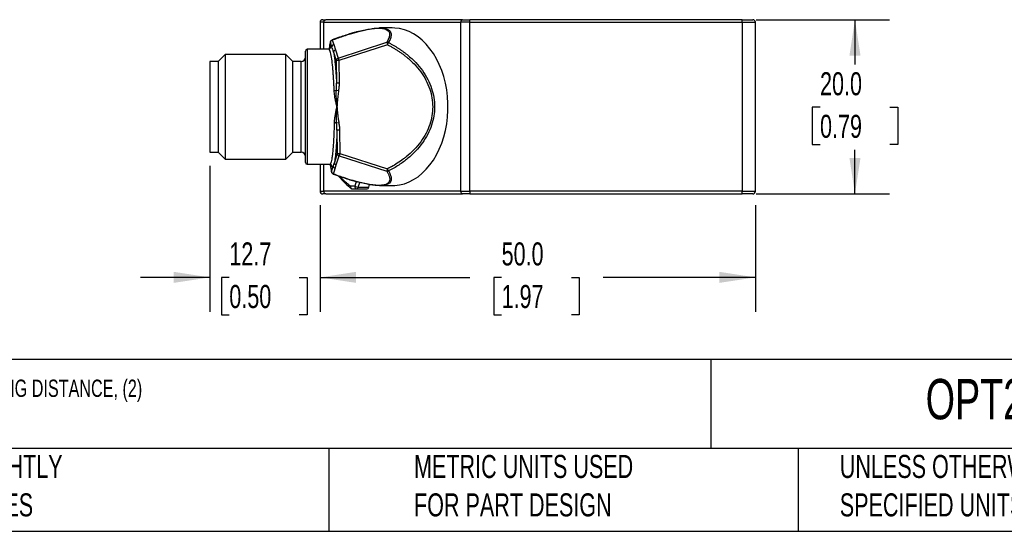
# Model space of a CAD drawing. Header units: millimetres. Extents: x 8 to 341, y 8 to 262.
# Tile 3 of 7: x 115 to 228, y 8 to 67. Entities that reach past the tile are written whole.
import ezdxf

# ---------------------------------------------------------------- set-up
doc = ezdxf.new("R2010")
doc.units = ezdxf.units.MM
doc.header["$LTSCALE"] = 1.25
doc.layers.add('DIMENSIONS', color=140, linetype='Continuous', lineweight=25)
doc.layers.add('TEXT', color=140, linetype='Continuous', lineweight=25)
doc.styles.add('SLDTEXTSTYLE0', font='TXT', dxfattribs={"width": 0.7})
doc.dimstyles.new('SLDDIMSTYLE0', dxfattribs={"dimtxt": 2.69751, "dimasz": 4.1275, "dimexe": 0, "dimexo": 0.0625, "dimgap": 0.674377, "dimtad": 0, "dimtih": 1, "dimtoh": 1, "dimrnd": 1e-09, "dimzin": 12, "dimdsep": 46, "dimtxsty": 'SLDTEXTSTYLE0', "dimsah": 1, "dimcen": 0.09, "dimadec": 0, "dimazin": 3, "dimtfac": 1, "dimtmove": 0, "dimatfit": 0, "dimfxl": 0, "dimfrac": 2, "dimtolj": 1, "dimtzin": 12, "dimarcsym": 0})
doc.dimstyles.new('SLDDIMSTYLE2', dxfattribs={"dimtxt": 2.69751, "dimasz": 4.1275, "dimexe": 0, "dimexo": 0.0625, "dimgap": 0.674377, "dimtad": 0, "dimtih": 1, "dimtoh": 1, "dimrnd": 1e-09, "dimzin": 4, "dimdsep": 46, "dimtxsty": 'SLDTEXTSTYLE0', "dimsah": 1, "dimcen": 0.09, "dimadec": 0, "dimazin": 1, "dimtfac": 1, "dimtofl": 0, "dimtmove": 0, "dimatfit": 3, "dimfxl": 0, "dimfrac": 2, "dimtolj": 1, "dimtzin": 12, "dimarcsym": 0})

# ---------------------------------------------------------------- blocks, each defined once
blk = doc.blocks.new('_D_10')
at = {"layer": 'DIMENSIONS'}
for p, q in [((199.9, 66.68), (215.22, 66.68)), ((211.25, 66.68), (211.25, 61.53)), ((207.24, 56.64), (206.34, 56.64)), ((206.34, 56.64), (206.34, 52.35)), ((215.26, 56.64), (216.17, 56.64)), ((216.17, 56.64), (216.17, 52.35)), ((206.34, 52.35), (207.24, 52.35)), ((216.17, 52.35), (215.26, 52.35)), ((211.25, 46.68), (211.25, 51.75)), ((199.9, 46.68), (215.22, 46.68))]:
    blk.add_line(p, q, dxfattribs=at)
for points in [[(211.25, 66.68), (210.62, 62.55), (211.89, 62.55)], [(211.25, 46.68), (211.89, 50.81), (210.62, 50.81)]]:
    blk.add_solid(points, dxfattribs=at)
at = {"layer": 'DIMENSIONS', "char_height": 2.646, "attachment_point": 1, "style": 'SLDTEXTSTYLE0'}
for s, insert in [('20.0', (207.24, 60.65)), ('0.79', (207.24, 55.76))]:
    blk.add_mtext(s, dxfattribs=dict(at, insert=insert))
blk = doc.blocks.new('_D_11')
at = {"layer": 'DIMENSIONS'}
for p, q in [((137.13, 49.89), (137.13, 33.12)), ((149.81, 45.39), (149.81, 33.12)), ((137.13, 37.09), (129.19, 37.09)), ((139.38, 37.09), (138.48, 37.09)), ((138.48, 37.09), (138.48, 32.8)), ((147.4, 37.09), (148.31, 37.09)), ((148.31, 37.09), (148.31, 32.8)), ((149.81, 37.09), (157.75, 37.09)), ((138.48, 32.8), (139.38, 32.8)), ((148.31, 32.8), (147.4, 32.8))]:
    blk.add_line(p, q, dxfattribs=at)
for points in [[(137.13, 37.09), (133, 37.73), (133, 36.46)], [(149.81, 37.09), (153.94, 36.46), (153.94, 37.73)]]:
    blk.add_solid(points, dxfattribs=at)
at = {"layer": 'DIMENSIONS', "char_height": 2.646, "attachment_point": 1, "style": 'SLDTEXTSTYLE0'}
for s, insert in [('12.7', (139.38, 41.11)), ('0.50', (139.38, 36.22))]:
    blk.add_mtext(s, dxfattribs=dict(at, insert=insert))
blk = doc.blocks.new('_D_12')
at = {"layer": 'DIMENSIONS'}
for p, q in [((149.81, 45.39), (149.81, 33.12)), ((199.81, 45.39), (199.81, 33.12)), ((149.81, 37.09), (167.01, 37.09)), ((170.66, 37.09), (169.76, 37.09)), ((169.76, 37.09), (169.76, 32.8)), ((178.68, 37.09), (179.58, 37.09)), ((179.58, 37.09), (179.58, 32.8)), ((199.81, 37.09), (182.33, 37.09)), ((169.76, 32.8), (170.66, 32.8)), ((179.58, 32.8), (178.68, 32.8))]:
    blk.add_line(p, q, dxfattribs=at)
for points in [[(149.81, 37.09), (153.94, 36.46), (153.94, 37.73)], [(199.81, 37.09), (195.68, 37.73), (195.68, 36.46)]]:
    blk.add_solid(points, dxfattribs=at)
at = {"layer": 'DIMENSIONS', "char_height": 2.646, "attachment_point": 1, "style": 'SLDTEXTSTYLE0'}
for s, insert in [('50.0', (170.66, 41.11)), ('1.97', (170.66, 36.22))]:
    blk.add_mtext(s, dxfattribs=dict(at, insert=insert))

msp = doc.modelspace()

# ---------------------------------------------------------------- linework, layer by layer
for p, q in [((150.249, 66.378), (149.809, 66.378)), ((149.809, 66.378), (149.809, 63.278)), ((150.249, 66.378), (165.956, 66.378)), ((150.249, 63.278), (150.249, 66.378)), ((166.168, 66.678), (150.461, 66.678)), ((158.102, 65.728), (156.644, 65.728)), ((167.017, 66.378), (165.956, 66.378)), ((165.956, 66.378), (165.956, 46.978)), ((167.017, 66.378), (167.017, 66.678)), ((198.309, 66.678), (167.017, 66.678)), ((167.017, 46.978), (167.017, 66.378)), ((167.017, 66.378), (198.309, 66.378)), ((198.309, 66.378), (198.309, 66.678)), ((198.309, 66.378), (199.809, 66.378)), ((198.309, 66.378), (198.309, 46.978)), ((199.809, 46.978), (199.809, 66.378)), ((150.99, 64.067), (150.997, 64.131)), ((151.161, 63.545), (150.99, 64.067)), ((151.176, 64.324), (151.184, 64.349)), ((151.2, 64.344), (151.371, 63.822)), ((151.371, 63.822), (151.568, 63.22)), ((151.879, 62.27), (157.458, 64.081)), ((157.547, 63.807), (151.968, 61.996)), ((157.458, 64.081), (157.547, 63.807)), ((138.891, 62.678), (138.129, 61.916)), ((145.867, 62.678), (138.891, 62.678)), ((138.891, 62.678), (138.891, 50.678)), ((146.629, 61.916), (145.867, 62.678)), ((145.867, 50.678), (145.867, 62.678)), ((150.8, 63.278), (148.329, 63.278)), ((148.329, 63.278), (148.329, 50.078)), ((150.804, 63.278), (150.8, 63.277)), ((151.358, 62.943), (151.669, 61.993)), ((151.568, 63.22), (151.879, 62.27)), ((151.879, 62.27), (151.968, 61.996)), ((138.129, 61.878), (137.129, 61.878)), ((137.129, 61.878), (137.129, 51.478)), ((138.129, 51.44), (138.129, 61.916)), ((146.629, 61.916), (146.629, 51.44)), ((147.629, 61.878), (146.629, 61.878)), ((147.629, 51.478), (147.629, 61.878)), ((151.968, 61.996), (151.669, 61.993)), ((151.669, 61.993), (151.694, 59.376)), ((151.968, 61.996), (151.993, 59.379)), ((151.993, 59.379), (151.694, 59.376)), ((151.925, 58.526), (151.676, 58.565)), ((151.96, 54.841), (151.712, 54.797)), ((152.046, 53.99), (151.747, 53.987)), ((151.747, 53.987), (151.773, 51.326)), ((152.046, 53.99), (152.071, 51.329)), ((137.129, 51.478), (138.129, 51.478)), ((138.129, 51.44), (138.891, 50.678)), ((145.867, 50.678), (146.629, 51.44)), ((146.629, 51.478), (147.629, 51.478)), ((151.773, 51.326), (151.451, 50.273)), ((151.661, 50.002), (151.983, 51.055)), ((151.773, 51.326), (152.071, 51.329)), ((152.071, 51.329), (151.983, 51.055)), ((151.983, 51.055), (157.465, 49.279)), ((152.071, 51.329), (157.554, 49.554)), ((138.891, 50.678), (145.867, 50.678)), ((148.329, 50.078), (150.934, 50.078)), ((149.809, 50.078), (149.809, 46.978)), ((150.249, 46.978), (150.249, 50.078)), ((151.133, 49.228), (151.329, 49.872)), ((151.539, 49.601), (151.661, 50.002)), ((151.141, 49.164), (151.133, 49.228)), ((151.328, 48.952), (151.32, 48.976)), ((151.343, 48.957), (151.539, 49.601)), ((157.554, 49.554), (157.465, 49.279)), ((153.786, 47.555), (153.308, 47.555)), ((153.945, 48.097), (153.786, 47.555)), ((154.194, 47.44), (154.356, 47.993)), ((155.396, 47.44), (155.487, 47.749)), ((156.644, 47.628), (158.102, 47.628)), ((149.809, 46.978), (150.249, 46.978)), ((165.956, 46.978), (150.249, 46.978)), ((150.461, 46.678), (166.168, 46.678)), ((153.52, 47.255), (153.998, 47.255)), ((153.998, 47.255), (155.2, 47.255)), ((154.194, 47.44), (155.396, 47.44)), ((165.956, 46.978), (167.017, 46.978)), ((167.017, 46.978), (167.017, 46.678)), ((198.309, 46.978), (167.017, 46.978)), ((167.017, 46.678), (198.309, 46.678)), ((198.309, 46.678), (198.309, 46.978)), ((198.309, 46.978), (199.809, 46.978))]:
    msp.add_line(p, q)
at = {"flags": 128}
msp.add_lwpolyline([(158.102, 47.628), (158.381, 47.637), (158.938, 47.706), (159.487, 47.843), (160.027, 48.047), (160.551, 48.317), (161.057, 48.651), (161.541, 49.046), (161.998, 49.499), (162.426, 50.006), (162.82, 50.564), (163.179, 51.169), (163.499, 51.816), (163.779, 52.5), (164.015, 53.215), (164.205, 53.957), (164.35, 54.72), (164.447, 55.497), (164.496, 56.284), (164.496, 57.073), (164.447, 57.86), (164.35, 58.637), (164.205, 59.4), (164.015, 60.142), (163.779, 60.857), (163.499, 61.541), (163.179, 62.188), (162.82, 62.793), (162.426, 63.351), (161.998, 63.858), (161.541, 64.311), (161.057, 64.706), (160.551, 65.04), (160.027, 65.31), (159.487, 65.514), (158.938, 65.651), (158.381, 65.72), (158.102, 65.728)], dxfattribs=at)
for centre, radius, start, end in [((150.109, 66.378), 0.3, 90, 180), ((150.514, 66.416), 0.268, 101.42175, 188.04947), ((166.221, 66.416), 0.268, 101.42175, 188.04947), ((199.509, 66.378), 0.3, 0, 90), ((151.289, 64.059), 0.299, 107.32945, 178.36617), ((151.46, 63.536), 0.299, 107.32945, 178.36617), ((147.629, 62.378), 0.5, 270, 0), ((148.329, 63.078), 0.2, 90, 180), ((151.657, 62.934), 0.299, 107.32945, 178.36617), ((151.968, 61.984), 0.299, 107.32945, 178.36617), ((151.425, 59.24), 0.72, 270.1499, 290.37449), ((151.475, 54.12), 0.718, 70.7099, 90.87559), ((147.629, 50.978), 0.5, 0, 90), ((152.071, 51.341), 0.299, 182.73557, 252.7886), ((148.329, 50.278), 0.2, 180, 270), ((151.628, 49.886), 0.299, 182.73557, 252.7886), ((151.75, 50.287), 0.299, 182.73557, 252.7886), ((151.431, 49.242), 0.299, 182.73557, 252.7886), ((158.303, 53.784), 8.125, 218.83832, 233.07263), ((153.489, 47.457), 0.206, 151.68675, 224.15134), ((153.573, 47.517), 0.268, 171.95053, 258.57825), ((154.051, 47.517), 0.268, 171.95053, 258.57825), ((154.236, 48.37), 0.931, 241.12195, 267.45498), ((150.109, 46.978), 0.3, 180, 270), ((150.514, 46.941), 0.268, 171.95053, 258.57825), ((153.52, 47.555), 0.3, 233.46286, 270), ((153.971, 47.48), 0.227, 276.86702, 349.89027), ((155.173, 47.48), 0.227, 276.86702, 349.89027), ((166.221, 46.941), 0.268, 171.95053, 258.57825), ((199.509, 46.978), 0.3, 270, 0)]:
    msp.add_arc(centre, radius, start, end)
for points in [[(150.109, 66.678), (150.109, 66.678), (150.236, 66.678), (150.461, 66.678)], [(166.168, 66.678), (166.393, 66.678), (166.698, 66.678), (167.017, 66.678)], [(198.309, 66.678), (198.972, 66.678), (199.509, 66.678), (199.509, 66.678)], [(151.358, 62.943), (151.294, 63.2), (151.227, 63.406), (151.161, 63.545)], [(157.67, 64.051), (157.606, 64.085), (157.526, 64.096), (157.458, 64.081)], [(151.676, 58.565), (151.693, 58.841), (151.701, 59.111), (151.694, 59.376)], [(151.745, 56.678), (151.7, 57.303), (151.64, 57.92), (151.676, 58.565)], [(151.747, 53.987), (151.749, 54.251), (151.735, 54.521), (151.712, 54.797)], [(151.329, 49.872), (151.371, 49.979), (151.412, 50.114), (151.451, 50.273)], [(157.465, 49.279), (157.532, 49.264), (157.613, 49.276), (157.677, 49.309)], [(199.509, 46.678), (199.509, 46.678), (198.972, 46.678), (198.309, 46.678)]]:
    msp.add_open_spline(points, degree=3)
for points, knots in [([(151.2, 64.344), (151.306, 64.383), (151.519, 64.463), (151.847, 64.581), (152.186, 64.7), (152.533, 64.818), (153.136, 65.016), (153.768, 65.206), (154.724, 65.456), (155.573, 65.632), (156.315, 65.704), (156.718, 65.703), (157.087, 65.672), (157.525, 65.551), (157.733, 65.328), (157.813, 65.035), (157.79, 64.793), (157.692, 64.514), (157.589, 64.297), (157.501, 64.151), (157.458, 64.081)], [0, 0, 0, 0, 0.0267319, 0.054274, 0.0825175, 0.111353, 0.1406734, 0.2318862, 0.2661681, 0.3778243, 0.4458189, 0.4828491, 0.5163666, 0.5910617, 0.7111292, 0.7486438, 0.847659, 0.9009233, 0.9519109, 1, 1, 1, 1]), ([(154.181, 65.316), (154.269, 65.34), (154.597, 65.431), (155.141, 65.552), (155.782, 65.667), (156.347, 65.726), (156.832, 65.734), (157.234, 65.689), (157.552, 65.591), (157.784, 65.442), (157.943, 65.223), (157.993, 64.92), (157.914, 64.52), (157.754, 64.213), (157.67, 64.051)], [0, 0, 0, 0, 0.02793654, 0.10517382, 0.1780331, 0.2480928, 0.31712362, 0.38693478, 0.45983757, 0.53736895, 0.62081051, 0.73365999, 0.85970776, 1, 1, 1, 1]), ([(154.167, 65.319), (154.055, 65.289), (153.782, 65.216), (153.309, 65.078), (152.71, 64.89), (151.985, 64.646), (151.466, 64.455), (151.183, 64.35)], [0, 0, 0, 0, 0.11278782, 0.27284223, 0.4702697, 0.71044886, 1, 1, 1, 1]), ([(150.881, 63.293), (150.886, 63.344), (150.92, 63.647), (150.958, 63.876), (150.99, 64.067)], [0, 0, 0, 0, 0.1674432, 1, 1, 1, 1]), ([(150.995, 64.131), (150.974, 63.998), (150.947, 63.827), (150.92, 63.605), (150.915, 63.558)], [0, 0, 0, 0, 0.7852872, 1, 1, 1, 1]), ([(150.944, 63.321), (150.956, 63.364), (150.996, 63.509), (151.069, 63.603), (151.131, 63.564), (151.161, 63.545)], [0, 0, 0, 0, 0.1747673, 0.5872928, 1, 1, 1, 1]), ([(150.997, 64.131), (150.997, 64.134), (151, 64.168), (151.03, 64.219), (151.089, 64.284), (151.143, 64.309), (151.176, 64.324)], [0, 0, 0, 0, 0.0392755, 0.3792952, 0.6327358, 1, 1, 1, 1]), ([(151.184, 64.349), (151.184, 64.35), (151.186, 64.358), (151.194, 64.351), (151.2, 64.344)], [0, 0, 0, 0, 0.1129213, 1, 1, 1, 1]), ([(157.547, 63.807), (157.572, 63.855), (157.598, 63.908), (157.643, 63.996), (157.66, 64.031), (157.67, 64.051)], [0, 0, 0, 0, 0.5, 0.5, 1, 1, 1, 1]), ([(157.547, 63.807), (157.659, 63.749), (157.881, 63.635), (158.206, 63.453), (158.522, 63.263), (158.83, 63.066), (159.127, 62.863), (159.415, 62.652), (159.721, 62.413), (160.124, 62.072), (160.708, 61.513), (161.616, 60.443), (162.335, 59.106), (162.687, 57.711), (162.773, 56.678), (162.687, 55.648), (162.429, 54.621), (161.993, 53.614), (161.167, 52.296), (160.231, 51.342), (159.264, 50.587), (158.709, 50.203), (158.091, 49.833), (157.711, 49.635), (157.554, 49.554)], [0, 0, 0, 0, 0.0202947, 0.0403841, 0.0602651, 0.0799348, 0.0993906, 0.1186302, 0.1376519, 0.162019, 0.2041157, 0.2682513, 0.3885186, 0.4452392, 0.50003, 0.5554231, 0.6115285, 0.670553, 0.7321225, 0.8623887, 0.8835404, 0.930634, 0.9713833, 1, 1, 1, 1]), ([(157.67, 64.051), (157.773, 63.997), (157.978, 63.891), (158.276, 63.722), (158.564, 63.55), (158.842, 63.373), (159.11, 63.193), (159.368, 63.009), (159.615, 62.822), (160.109, 62.426), (160.792, 61.792), (161.575, 60.849), (162.191, 59.851), (162.634, 58.809), (162.898, 57.749), (162.957, 57.034), (162.957, 56.326), (162.898, 55.611), (162.635, 54.552), (162.193, 53.51), (161.578, 52.512), (160.796, 51.569), (160.038, 50.864), (159.37, 50.345), (158.845, 49.98), (158.279, 49.63), (157.88, 49.417), (157.677, 49.309)], [0, 0, 0, 0, 0.0182942, 0.0362432, 0.0538493, 0.071115, 0.0880428, 0.1046356, 0.1208963, 0.136828, 0.2041662, 0.2671039, 0.328978, 0.387967, 0.4444863, 0.5000474, 0.5001988, 0.5557418, 0.6122427, 0.6712048, 0.733051, 0.7959552, 0.8632582, 0.8954308, 0.9289305, 0.9637801, 1, 1, 1, 1]), ([(148.129, 50.278), (148.129, 50.278), (148.129, 50.953), (148.129, 53.353), (148.129, 54.981), (148.129, 58.376), (148.129, 60.004), (148.129, 62.404), (148.129, 63.078), (148.129, 63.078)], [0, 0, 0, 0, 0.25, 0.25, 0.5, 0.5, 0.75, 0.75, 1, 1, 1, 1]), ([(150.95, 63.318), (150.95, 63.319), (150.953, 63.329), (150.906, 63.288), (150.837, 63.281), (150.799, 63.278)], [0, 0, 0, 0, 0.0821241, 0.5016453, 1, 1, 1, 1]), ([(151.427, 58.52), (151.424, 58.599), (151.418, 58.758), (151.408, 58.994), (151.397, 59.23), (151.385, 59.464), (151.372, 59.696), (151.359, 59.926), (151.344, 60.153), (151.329, 60.376), (151.312, 60.596), (151.295, 60.81), (151.277, 61.02), (151.231, 61.512), (151.143, 62.254), (151.052, 62.734), (150.995, 62.937), (150.982, 62.98), (150.962, 63.043), (150.934, 63.12), (150.898, 63.197), (150.853, 63.261), (150.821, 63.272), (150.804, 63.278)], [0, 0, 0, 0, 0.0293044, 0.0589137, 0.0888283, 0.1190484, 0.1495743, 0.1804062, 0.2115446, 0.2429895, 0.2747412, 0.3068001, 0.3391663, 0.37184, 0.5427866, 0.7434912, 0.7491314, 0.7651081, 0.7914206, 0.8280679, 0.8750484, 0.9323599, 1, 1, 1, 1]), ([(151.358, 62.943), (151.365, 62.907), (151.379, 62.835), (151.4, 62.716), (151.42, 62.59), (151.44, 62.456), (151.469, 62.242), (151.508, 61.927), (151.553, 61.488), (151.594, 61.007), (151.628, 60.549), (151.655, 60.129), (151.676, 59.759), (151.688, 59.504), (151.694, 59.376)], [0, 0, 0, 0, 0.0496891, 0.0992826, 0.1488463, 0.1984462, 0.248148, 0.3742149, 0.5003441, 0.6263252, 0.7523654, 0.8349566, 0.917399, 1, 1, 1, 1]), ([(151.993, 59.379), (151.993, 59.313), (151.992, 59.177), (151.979, 58.969), (151.957, 58.75), (151.936, 58.602), (151.925, 58.526)], [0, 0, 0, 0, 0.23151846, 0.47507149, 0.73110427, 1, 1, 1, 1]), ([(151.745, 56.678), (151.727, 56.755), (151.692, 56.909), (151.639, 57.139), (151.587, 57.369), (151.534, 57.634), (151.483, 57.925), (151.443, 58.232), (151.432, 58.426), (151.427, 58.52)], [0, 0, 0, 0, 0.1247136, 0.2494482, 0.37439, 0.4993109, 0.6801403, 0.8468952, 1, 1, 1, 1]), ([(151.925, 58.526), (151.911, 58.433), (151.883, 58.239), (151.848, 57.931), (151.812, 57.562), (151.779, 57.141), (151.756, 56.833), (151.745, 56.678)], [0, 0, 0, 0, 0.15104867, 0.31766434, 0.49992544, 0.7499758, 1, 1, 1, 1]), ([(151.464, 54.837), (151.466, 54.892), (151.469, 55.004), (151.482, 55.179), (151.501, 55.362), (151.527, 55.556), (151.56, 55.759), (151.601, 55.981), (151.647, 56.211), (151.696, 56.448), (151.728, 56.602), (151.745, 56.678)], [0, 0, 0, 0, 0.090267, 0.1853723, 0.285422, 0.3905074, 0.5007072, 0.6163238, 0.7505603, 0.8752255, 1, 1, 1, 1]), ([(151.712, 54.797), (151.708, 54.852), (151.698, 54.976), (151.691, 55.185), (151.689, 55.44), (151.696, 55.709), (151.707, 55.967), (151.719, 56.204), (151.729, 56.397), (151.737, 56.537), (151.741, 56.608), (151.743, 56.643), (151.744, 56.661), (151.744, 56.67), (151.744, 56.674), (151.744, 56.676), (151.744, 56.677), (151.744, 56.678), (151.744, 56.678), (151.744, 56.678)], [0, 0, 0, 0, 0.08767505, 0.19967839, 0.33542489, 0.49452386, 0.62863815, 0.74544236, 0.872101, 0.93591686, 0.96796897, 0.9840339, 0.99207644, 0.99610027, 0.99811283, 0.99911927, 0.99962254, 0.99987418, 1, 1, 1, 1]), ([(151.745, 56.678), (151.759, 56.525), (151.788, 56.218), (151.835, 55.747), (151.888, 55.287), (151.938, 54.982), (151.96, 54.841)], [0, 0, 0, 0, 0.2500003, 0.5000276, 0.76743, 1, 1, 1, 1]), ([(150.934, 50.091), (150.944, 50.088), (150.97, 50.079), (151.012, 50.13), (151.06, 50.218), (151.116, 50.383), (151.178, 50.651), (151.235, 51.009), (151.279, 51.365), (151.313, 51.689), (151.35, 52.112), (151.388, 52.659), (151.423, 53.348), (151.449, 54.075), (151.459, 54.585), (151.464, 54.837)], [0, 0, 0, 0, 0.0383448, 0.10123, 0.1646584, 0.2286306, 0.3330614, 0.4322056, 0.4953879, 0.5562206, 0.6147052, 0.7137715, 0.8110028, 0.9064088, 1, 1, 1, 1]), ([(151.96, 54.841), (151.973, 54.765), (151.997, 54.617), (152.023, 54.399), (152.041, 54.191), (152.044, 54.056), (152.046, 53.99)], [0, 0, 0, 0, 0.268913, 0.5249513, 0.7684984, 1, 1, 1, 1]), ([(151.747, 53.987), (151.744, 53.905), (151.74, 53.74), (151.732, 53.498), (151.723, 53.261), (151.713, 53.03), (151.697, 52.687), (151.672, 52.248), (151.636, 51.742), (151.595, 51.285), (151.556, 50.928), (151.519, 50.655), (151.486, 50.447), (151.463, 50.331), (151.451, 50.273)], [0, 0, 0, 0, 0.0495177, 0.0989339, 0.1483248, 0.1977668, 0.247336, 0.3734275, 0.49966, 0.6258434, 0.7521717, 0.8347993, 0.9172915, 1, 1, 1, 1]), ([(150.934, 50.08), (150.984, 50.069), (151.068, 50.052), (151.095, 50.014), (151.092, 50.021), (151.091, 50.023)], [0, 0, 0, 0, 0.5448811, 0.9194724, 1, 1, 1, 1]), ([(150.991, 50.109), (150.992, 50.106), (151.018, 49.889), (151.068, 49.567), (151.117, 49.291), (151.139, 49.164)], [0, 0, 0, 0, 0.0085387, 0.5443988, 1, 1, 1, 1]), ([(151.133, 49.228), (151.09, 49.455), (151.041, 49.71), (150.997, 50.069), (150.992, 50.109)], [0, 0, 0, 0, 0.8864605, 1, 1, 1, 1]), ([(151.329, 49.872), (151.293, 49.829), (151.22, 49.744), (151.136, 49.823), (151.09, 49.987), (151.082, 50.018)], [0, 0, 0, 0, 0.4434696, 0.894662, 1, 1, 1, 1]), ([(151.32, 48.976), (151.288, 48.99), (151.234, 49.014), (151.175, 49.078), (151.145, 49.128), (151.141, 49.161), (151.141, 49.164)], [0, 0, 0, 0, 0.3681324, 0.6221188, 0.9632201, 1, 1, 1, 1]), ([(151.327, 48.95), (151.647, 48.834), (152.222, 48.625), (153.013, 48.368), (153.621, 48.184), (153.966, 48.091), (154.106, 48.053)], [0, 0, 0, 0, 0.3502852, 0.6296813, 0.8490331, 1, 1, 1, 1]), ([(151.343, 48.957), (151.337, 48.951), (151.33, 48.943), (151.328, 48.951), (151.328, 48.952)], [0, 0, 0, 0, 0.8781545, 1, 1, 1, 1]), ([(157.465, 49.279), (157.493, 49.234), (157.55, 49.14), (157.626, 48.998), (157.694, 48.852), (157.749, 48.703), (157.809, 48.476), (157.813, 48.241), (157.677, 47.935), (157.364, 47.729), (156.777, 47.648), (156.207, 47.657), (155.527, 47.741), (154.793, 47.887), (153.996, 48.086), (153.172, 48.326), (152.378, 48.587), (151.786, 48.794), (151.465, 48.912), (151.343, 48.957)], [0, 0, 0, 0, 0.031138, 0.0642867, 0.0992191, 0.1356946, 0.1734633, 0.2705342, 0.3260766, 0.4580548, 0.5203522, 0.5789057, 0.6494995, 0.7133219, 0.7698083, 0.8502215, 0.91787, 0.9688331, 1, 1, 1, 1]), ([(153.308, 47.555), (152.984, 47.805), (152.57, 48.124), (152.219, 48.565), (152.143, 48.66)], [0, 0, 0, 0, 0.7836492, 1, 1, 1, 1]), ([(157.677, 49.309), (157.742, 49.187), (157.867, 48.951), (157.966, 48.632), (157.989, 48.356), (157.935, 48.12), (157.798, 47.924), (157.571, 47.774), (157.262, 47.674), (156.869, 47.625), (156.395, 47.628), (155.842, 47.682), (155.214, 47.789), (154.632, 47.917), (154.258, 48.019), (154.121, 48.056)], [0, 0, 0, 0, 0.1049081, 0.201883, 0.2912996, 0.373636, 0.4559076, 0.532378, 0.6042699, 0.6730506, 0.7409708, 0.8097383, 0.8810718, 0.9565148, 1, 1, 1, 1]), ([(157.677, 49.309), (157.667, 49.329), (157.649, 49.364), (157.605, 49.452), (157.578, 49.505), (157.554, 49.554)], [0, 0, 0, 0, 0.5, 0.5, 1, 1, 1, 1]), ([(150.461, 46.678), (150.439, 46.678), (150.396, 46.678), (150.338, 46.678), (150.286, 46.678), (150.239, 46.678), (150.18, 46.678), (150.122, 46.678), (150.114, 46.678), (150.109, 46.678)], [0, 0, 0, 0, 0.1002107, 0.1997274, 0.2991698, 0.399159, 0.500306, 0.7494241, 1, 1, 1, 1]), ([(167.017, 46.678), (166.985, 46.678), (166.922, 46.678), (166.829, 46.678), (166.737, 46.678), (166.646, 46.678), (166.513, 46.678), (166.344, 46.678), (166.227, 46.678), (166.168, 46.678)], [0, 0, 0, 0, 0.1002107, 0.1997274, 0.2991698, 0.399159, 0.500306, 0.7494241, 1, 1, 1, 1])]:
    msp.add_open_spline(points, degree=3, knots=knots)
at = {"layer": 'TEXT'}
for p, q in [((341.312, 27.658), (7.937, 27.658)), ((194.699, 27.658), (194.699, 17.462)), ((341.312, 17.462), (7.937, 17.462)), ((150.808, 17.462), (150.808, 7.937)), ((204.725, 17.462), (204.725, 7.937)), ((7.937, 7.937), (341.312, 7.937))]:
    msp.add_line(p, q, dxfattribs=at)

# ---------------------------------------------------------------- texts
at = {"layer": 'TEXT', "attachment_point": 1, "style": 'SLDTEXTSTYLE0'}
for s, insert, char_height in [('WENGLOR PHOTOELECTRIC SENSOR, SQUARE, DIFFUSE, CLASS 1 RED LASER LIGHT EMISSION, 60-660MM SENSING DISTANCE, (2) ^JPNP, TEACH-IN BUTTON, 650 HZ SWITCHING FREQUENCY, ALUMINUM HOUSING, 5-PIN M12 QUICK-DISCONNECT.', (9.957, 25.353), 1.984375), ('OPT2509', (219.377, 25.428), 4.6302), ("PART DIMENSIONS MAY DIFFER SLIGHTLY ^JDUE TO MANUFACTURER'S VARIANCES", (68.899, 16.705), 2.64583), ('METRIC UNITS USED ^JFOR PART DESIGN', (160.598, 16.705), 2.64583), ('UNLESS OTHERWISE ^JSPECIFIED UNITS ARE:', (209.51, 16.705), 2.64583)]:
    msp.add_mtext(s, dxfattribs=dict(at, insert=insert, char_height=char_height))

# ---------------------------------------------------------------- dimensions: what is measured, and where the dimension line sits
at = {"layer": 'DIMENSIONS'}
dim = msp.add_linear_dim(base=(211.252, 46.678), p1=(198.309, 66.678), p2=(198.309, 46.678), angle=90, dimstyle='SLDDIMSTYLE2', dxfattribs=at)
dim.commit()
dim.dimension.update_dxf_attribs({"geometry": '_D_10', "text_midpoint": (211.252, 56.639), "dimtype": 160})
for p1, dimstyle, picture, middle in [((137.129, 51.478), 'SLDDIMSTYLE0', '_D_11', (143.393, 37.092)), ((199.809, 46.978), 'SLDDIMSTYLE2', '_D_12', (174.671, 37.092))]:
    dim = msp.add_linear_dim(base=(149.809, 37.092), p1=p1, p2=(149.809, 46.978), dimstyle=dimstyle, dxfattribs=at)
    dim.commit()
    dim.dimension.update_dxf_attribs({"geometry": picture, "text_midpoint": middle, "dimtype": 160})

doc.saveas('drawing.dxf')
